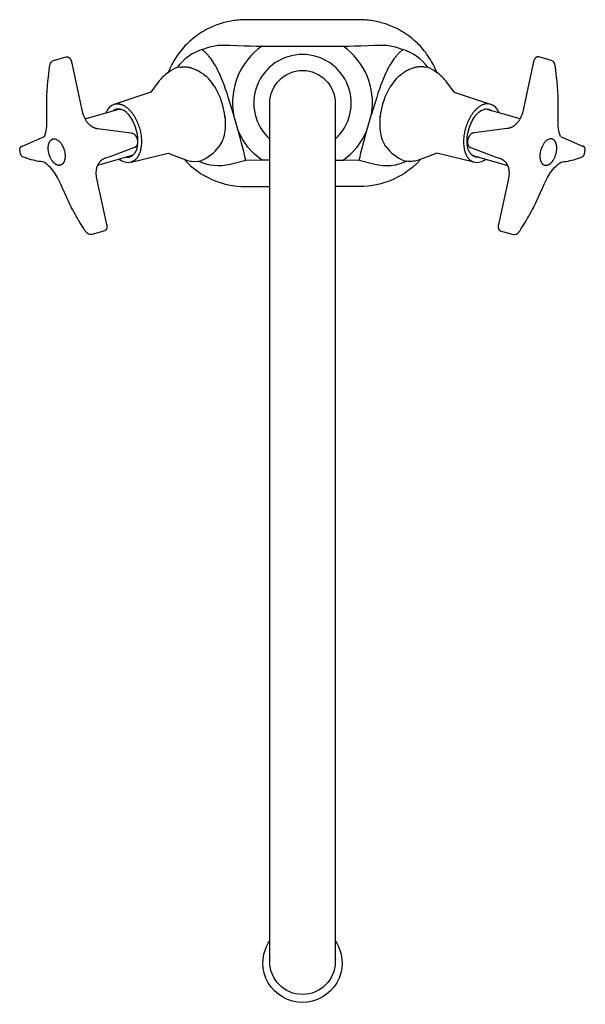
# Model space of a CAD drawing. Header units: millimetres. Extents: x -82 to 82, y -262 to 24.
import ezdxf

# ---------------------------------------------------------------- set-up
doc = ezdxf.new("R2010")
doc.units = ezdxf.units.MM
doc.header["$LTSCALE"] = 0.5
doc.layers.add('PLANNING', color=1, linetype='Continuous')

# ---------------------------------------------------------------- blocks, each defined once
blk = doc.blocks.new('30071600_t')
at = {"layer": 'PLANNING'}
for p, q in [((-38.98, 8.95), (-38.99, 8.94)), ((-35.42, 10.46), (-36.35, 10.39)), ((-30.7, 9.6), (-30.05, 9.26)), ((36.35, 10.39), (35.42, 10.46)), ((38.99, 8.94), (38.98, 8.95)), ((-41.99, 6.13), (-44.13, 3.22)), ((-28.79, 8.45), (-28.01, 7.81)), ((28.01, 7.81), (28.79, 8.45)), ((44.13, 3.22), (41.99, 6.13)), ((-44.13, 3.22), (-44.23, 3.17)), ((44.23, 3.17), (44.13, 3.22)), ((24.25, -12.62), (23.93, -12.16)), ((9.5, -16.58), (11.79, -16.58))]:
    blk.add_line(p, q, dxfattribs=at)
for points in [[(39.06, 8.89), (38.83, 9.45), (38.59, 10), (38.33, 10.55), (38.06, 11.09), (37.78, 11.62), (37.48, 12.15), (37.18, 12.67), (36.85, 13.18), (36.52, 13.68), (36.17, 14.18), (35.81, 14.67), (35.44, 15.14), (35.06, 15.61), (34.66, 16.07), (34.26, 16.52), (33.84, 16.95), (33.39, 17.4), (32.93, 17.83), (32.47, 18.25), (31.99, 18.66), (31.5, 19.05), (31, 19.44), (30.49, 19.81), (29.97, 20.16), (29.44, 20.51), (28.9, 20.83), (28.36, 21.15), (27.81, 21.45), (27.24, 21.74), (26.68, 22.01), (26.1, 22.27), (25.52, 22.51), (25.08, 22.68), (24.63, 22.85), (24.18, 23), (23.73, 23.15), (23.27, 23.28), (22.81, 23.41), (22.35, 23.53), (21.89, 23.64), (21.42, 23.74), (20.96, 23.84), (20.49, 23.92), (20.02, 23.99), (19.55, 24.06), (19.07, 24.11), (18.6, 24.16), (18.12, 24.19), (17.38, 24.23), (16.64, 24.25), (0, 24.25), (-16.53, 24.25), (-17.32, 24.24), (-18.1, 24.2), (-18.57, 24.16), (-19.03, 24.12), (-19.49, 24.06), (-19.95, 24), (-20.41, 23.93), (-20.87, 23.85), (-21.33, 23.76), (-21.78, 23.67), (-22.24, 23.56), (-22.69, 23.45), (-23.13, 23.32), (-23.58, 23.19), (-24.02, 23.05), (-24.47, 22.9), (-24.9, 22.75), (-25.34, 22.58), (-25.92, 22.35), (-26.49, 22.1), (-27.05, 21.83), (-27.61, 21.56), (-28.16, 21.26), (-28.7, 20.96), (-29.24, 20.63), (-29.76, 20.3), (-30.28, 19.95), (-30.79, 19.59), (-31.29, 19.22), (-31.78, 18.83), (-32.25, 18.43), (-32.72, 18.02), (-33.18, 17.6), (-33.63, 17.17), (-34.06, 16.73), (-34.48, 16.27), (-34.89, 15.81), (-35.29, 15.34), (-35.67, 14.85), (-36.04, 14.36), (-36.4, 13.86), (-36.75, 13.34), (-37.08, 12.82), (-37.4, 12.3), (-37.71, 11.76), (-38, 11.21), (-38.28, 10.66), (-38.54, 10.11), (-38.79, 9.54), (-39.03, 8.97), (-39.07, 8.88)], [(-35.42, 10.46), (-35.36, 10.48), (-35.3, 10.49), (-35.24, 10.51), (-35.18, 10.52), (-35.11, 10.53), (-35.05, 10.54), (-34.98, 10.55), (-34.91, 10.56), (-34.77, 10.57), (-34.63, 10.58), (-34.48, 10.58), (-34.34, 10.58), (-34.19, 10.58), (-34.04, 10.57), (-33.88, 10.56), (-33.73, 10.54), (-33.58, 10.53), (-33.43, 10.5), (-33.28, 10.48), (-33.13, 10.45), (-32.96, 10.41), (-32.8, 10.38), (-32.63, 10.33), (-32.47, 10.29), (-32.31, 10.24), (-32.15, 10.19), (-31.85, 10.09), (-31.55, 9.98), (-31.25, 9.86), (-30.97, 9.73), (-30.7, 9.6), (-30.43, 9.47), (-30.18, 9.33), (-29.93, 9.19), (-29.68, 9.05), (-29.45, 8.9), (-29.22, 8.76), (-29, 8.6), (-28.79, 8.45), (-28.65, 8.35)], [(35.42, 10.46), (35.36, 10.48), (35.3, 10.49), (35.24, 10.51), (35.18, 10.52), (35.11, 10.53), (35.05, 10.54), (34.98, 10.55), (34.91, 10.56), (34.77, 10.57), (34.63, 10.58), (34.48, 10.58), (34.34, 10.58), (34.19, 10.58), (34.04, 10.57), (33.88, 10.56), (33.73, 10.54), (33.58, 10.53), (33.43, 10.5), (33.28, 10.48), (33.13, 10.45), (32.96, 10.41), (32.8, 10.38), (32.63, 10.33), (32.47, 10.29), (32.31, 10.24), (32.15, 10.19), (31.85, 10.09), (31.55, 9.98), (31.25, 9.86), (30.97, 9.73), (30.7, 9.6), (30.43, 9.47), (30.18, 9.33), (29.93, 9.19), (29.68, 9.05), (29.45, 8.9), (29.22, 8.76), (29, 8.6), (28.79, 8.45), (28.65, 8.35)], [(-44.13, 3.22), (-54.6, -0.28), (-54.03, -0.18), (-53.98, -0.17), (-53.92, -0.17), (-53.86, -0.17), (-53.8, -0.17), (-53.75, -0.17), (-53.69, -0.17), (-53.63, -0.17), (-53.57, -0.18), (-53.51, -0.18), (-53.45, -0.19), (-53.39, -0.19), (-53.33, -0.2), (-53.27, -0.21), (-53.2, -0.22), (-53.14, -0.23), (-53.08, -0.25), (-52.95, -0.28), (-52.82, -0.31), (-52.7, -0.35), (-52.57, -0.4), (-52.43, -0.45), (-52.3, -0.5), (-52.17, -0.56), (-52.04, -0.63), (-51.9, -0.7), (-51.77, -0.78), (-51.63, -0.86), (-51.5, -0.95), (-51.36, -1.04), (-51.23, -1.14), (-51.09, -1.24), (-50.96, -1.35), (-50.82, -1.46), (-50.69, -1.58), (-50.56, -1.7), (-50.43, -1.83), (-50.29, -1.97), (-50.16, -2.1), (-50.04, -2.25), (-49.91, -2.39), (-49.78, -2.54), (-49.66, -2.7), (-49.54, -2.86), (-49.42, -3.02), (-49.3, -3.18), (-49.18, -3.35), (-48.96, -3.7), (-48.74, -4.06), (-48.54, -4.43), (-48.34, -4.81), (-48.16, -5.19), (-47.99, -5.58), (-47.83, -5.97), (-47.68, -6.36), (-47.55, -6.76), (-47.42, -7.15), (-47.31, -7.53), (-47.22, -7.92), (-47.13, -8.3), (-47.06, -8.65), (-47, -9), (-46.94, -9.36), (-46.9, -9.72), (-46.86, -10.09), (-46.83, -10.46), (-46.82, -10.83), (-46.81, -11.2), (-46.81, -11.56), (-46.83, -11.93), (-46.86, -12.29), (-46.9, -12.65), (-46.92, -12.82), (-46.95, -12.99), (-46.98, -13.17), (-47.01, -13.34), (-47.05, -13.5), (-47.09, -13.67), (-47.13, -13.83), (-47.18, -13.99), (-47.22, -14.15), (-47.27, -14.3), (-47.33, -14.45), (-47.38, -14.6), (-47.44, -14.74), (-47.5, -14.89), (-47.57, -15.02), (-47.63, -15.16), (-47.7, -15.29), (-47.78, -15.41), (-47.85, -15.53), (-47.92, -15.65), (-48, -15.76), (-48.08, -15.87), (-48.17, -15.98), (-48.25, -16.08), (-48.34, -16.18), (-48.42, -16.27), (-48.51, -16.36), (-48.6, -16.44), (-48.65, -16.48), (-48.7, -16.52), (-48.74, -16.56), (-48.79, -16.59), (-48.84, -16.63), (-48.88, -16.66), (-48.93, -16.7), (-48.98, -16.73), (-49.03, -16.76), (-49.08, -16.79), (-49.13, -16.82), (-49.18, -16.85), (-49.23, -16.87), (-49.27, -16.9), (-49.32, -16.92), (-49.37, -16.95), (-49.42, -16.97), (-49.48, -16.99), (-49.53, -17.01), (-49.58, -17.03), (-49.63, -17.05), (-49.68, -17.07), (-49.73, -17.09), (-49.78, -17.1), (-39.04, -14.51)], [(44.13, 3.22), (54.6, -0.28), (54.03, -0.18), (53.98, -0.17), (53.92, -0.17), (53.86, -0.17), (53.8, -0.17), (53.75, -0.17), (53.69, -0.17), (53.63, -0.17), (53.57, -0.18), (53.51, -0.18), (53.45, -0.19), (53.39, -0.19), (53.33, -0.2), (53.27, -0.21), (53.2, -0.22), (53.14, -0.23), (53.08, -0.25), (52.95, -0.28), (52.82, -0.31), (52.7, -0.35), (52.57, -0.4), (52.43, -0.45), (52.3, -0.5), (52.17, -0.56), (52.04, -0.63), (51.9, -0.7), (51.77, -0.78), (51.63, -0.86), (51.5, -0.95), (51.36, -1.04), (51.23, -1.14), (51.09, -1.24), (50.96, -1.35), (50.82, -1.46), (50.69, -1.58), (50.56, -1.7), (50.43, -1.83), (50.29, -1.97), (50.16, -2.1), (50.04, -2.25), (49.91, -2.39), (49.78, -2.54), (49.66, -2.7), (49.54, -2.86), (49.42, -3.02), (49.3, -3.18), (49.18, -3.35), (48.96, -3.7), (48.74, -4.06), (48.54, -4.43), (48.34, -4.81), (48.16, -5.19), (47.99, -5.58), (47.83, -5.97), (47.68, -6.36), (47.55, -6.76), (47.42, -7.15), (47.31, -7.53), (47.22, -7.92), (47.13, -8.3), (47.06, -8.65), (47, -9), (46.94, -9.36), (46.9, -9.72), (46.86, -10.09), (46.83, -10.46), (46.82, -10.83), (46.81, -11.2), (46.81, -11.56), (46.83, -11.93), (46.86, -12.29), (46.9, -12.65), (46.92, -12.82), (46.95, -12.99), (46.98, -13.17), (47.01, -13.34), (47.05, -13.5), (47.09, -13.67), (47.13, -13.83), (47.18, -13.99), (47.22, -14.15), (47.27, -14.3), (47.33, -14.45), (47.38, -14.6), (47.44, -14.74), (47.5, -14.89), (47.57, -15.02), (47.63, -15.16), (47.7, -15.29), (47.78, -15.41), (47.85, -15.53), (47.92, -15.65), (48, -15.76), (48.08, -15.87), (48.17, -15.98), (48.25, -16.08), (48.34, -16.18), (48.42, -16.27), (48.51, -16.36), (48.6, -16.44), (48.65, -16.48), (48.7, -16.52), (48.74, -16.56), (48.79, -16.59), (48.84, -16.63), (48.88, -16.66), (48.93, -16.7), (48.98, -16.73), (49.03, -16.76), (49.08, -16.79), (49.13, -16.82), (49.18, -16.85), (49.23, -16.87), (49.27, -16.9), (49.32, -16.92), (49.37, -16.95), (49.42, -16.97), (49.48, -16.99), (49.53, -17.01), (49.58, -17.03), (49.63, -17.05), (49.68, -17.07), (49.73, -17.09), (49.78, -17.1), (39.04, -14.51)], [(-63.24, -4.56), (-53.73, -1.85), (-53.26, -1.76), (-52.92, -1.76)], [(63.24, -4.56), (53.73, -1.85), (53.26, -1.76), (52.92, -1.76)], [(-81.37, -12.46), (-77.27, -10.64), (-75.03, -9.73)], [(75.03, -9.73), (77.27, -10.64), (81.37, -12.46)], [(-49.16, -14.97), (-49.87, -15.31), (-59.61, -18.09)], [(49.16, -14.97), (49.87, -15.31), (59.61, -18.09)]]:
    blk.add_lwpolyline(points, dxfattribs=at)
for points in [[(-9.5, -16.58), (-11.79, -16.58, -0.138393), (-18.72, -7.97), (-20.1, -3.16), (-20.81, -0.72), (-21.18, 0.5), (-21.56, 1.71), (-21.94, 2.92), (-22.35, 4.11), (-22.77, 5.3), (-23.22, 6.47), (-23.7, 7.63), (-23.95, 8.2), (-24.2, 8.76), (-24.47, 9.31), (-24.75, 9.86), (-25.03, 10.4), (-25.33, 10.92), (-25.63, 11.43), (-25.94, 11.92), (-26.26, 12.4), (-26.59, 12.86), (-26.76, 13.08), (-26.93, 13.3), (-27.11, 13.52), (-27.28, 13.72), (-27.46, 13.93), (-27.65, 14.13), (-27.83, 14.32), (-28.02, 14.5), (-29.14, 15.59, -0.038288), (-26.98, 16.34), (-26.5, 16.47), (-26.01, 16.57), (-25.52, 16.66), (-25.02, 16.74), (-24.52, 16.8), (-24.02, 16.85), (-23.52, 16.88), (-23.01, 16.89), (-22.51, 16.89), (-22, 16.88), (-20.98, 16.83), (-18.96, 16.72), (-16.99, 16.65), (-15.16, 16.61), (-13.43, 16.59), (-11.79, 16.58), (11.79, 16.58), (13.43, 16.59), (15.16, 16.61), (16.99, 16.65), (18.96, 16.72), (20.98, 16.83), (22, 16.88), (22.51, 16.89), (23.01, 16.89), (23.52, 16.88), (24.02, 16.85), (24.52, 16.8), (25.02, 16.74), (25.52, 16.66), (26.01, 16.57), (26.5, 16.47), (26.98, 16.34, -0.03819), (29.14, 15.59), (28.02, 14.5), (27.83, 14.32), (27.65, 14.12), (27.46, 13.93), (27.29, 13.72), (27.11, 13.52), (26.93, 13.3), (26.76, 13.08), (26.59, 12.86), (26.26, 12.4), (25.94, 11.92), (25.63, 11.43), (25.33, 10.92), (25.03, 10.39), (24.75, 9.86), (24.47, 9.31), (24.21, 8.76), (23.95, 8.2), (23.7, 7.63), (23.22, 6.47), (22.77, 5.3), (22.35, 4.11), (21.94, 2.92), (21.56, 1.71), (21.18, 0.5), (20.81, -0.72), (20.1, -3.16, 0.284434), (11.8, 16.58)], [(-72.34, 12.41), (-68.69, 13.44), (-68.67, 13.44), (-68.66, 13.45), (-68.64, 13.45), (-68.63, 13.46), (-68.61, 13.46), (-68.6, 13.46), (-68.58, 13.47), (-68.57, 13.47), (-68.55, 13.47), (-68.53, 13.47), (-68.52, 13.47), (-68.5, 13.47), (-68.49, 13.48), (-68.47, 13.48), (-68.46, 13.48), (-68.44, 13.48), (-68.43, 13.48), (-68.41, 13.48), (-68.4, 13.47), (-68.38, 13.47), (-68.37, 13.47), (-68.36, 13.47), (-68.34, 13.47), (-68.33, 13.46), (-68.31, 13.46), (-68.3, 13.46), (-68.28, 13.45), (-68.27, 13.45), (-68.25, 13.45), (-68.24, 13.44), (-68.23, 13.44), (-68.21, 13.43), (-68.19, 13.42), (-68.16, 13.41), (-68.13, 13.4), (-68.1, 13.39), (-68.08, 13.37), (-68.05, 13.36), (-68.03, 13.35), (-68, 13.33), (-67.98, 13.31), (-67.95, 13.3), (-67.93, 13.28), (-67.9, 13.26), (-67.88, 13.24), (-67.86, 13.22), (-67.83, 13.2), (-67.81, 13.18), (-67.78, 13.15), (-67.75, 13.12), (-67.72, 13.09), (-67.69, 13.06), (-67.66, 13.03), (-67.63, 13), (-67.61, 12.97), (-67.58, 12.93), (-67.55, 12.9), (-67.53, 12.87), (-67.5, 12.83), (-67.48, 12.8), (-67.46, 12.76), (-67.44, 12.73), (-67.41, 12.69), (-67.39, 12.65), (-67.35, 12.58), (-67.32, 12.5), (-67.28, 12.42), (-67.25, 12.34), (-67.22, 12.26), (-67.19, 12.18), (-67.16, 12.1), (-67.14, 12.02), (-67.11, 11.92), (-67.05, 11.63), (-64.14, -2.06), (-64.04, -2.5), (-63.98, -2.72), (-63.91, -2.93), (-63.84, -3.15), (-63.77, -3.37), (-63.69, -3.58), (-63.61, -3.79), (-63.52, -4), (-63.42, -4.21), (-63.32, -4.41), (-63.21, -4.61), (-63.1, -4.81), (-62.98, -5), (-62.86, -5.19), (-62.79, -5.29), (-62.72, -5.38), (-62.65, -5.47), (-62.58, -5.56), (-62.51, -5.64), (-62.44, -5.73), (-62.31, -5.87), (-62.17, -6.01), (-62.03, -6.15), (-61.96, -6.21), (-61.89, -6.28), (-61.82, -6.34), (-61.74, -6.4), (-61.67, -6.46), (-61.59, -6.52), (-61.51, -6.58), (-61.43, -6.63), (-61.35, -6.69), (-61.27, -6.74), (-61.19, -6.79), (-61.11, -6.84), (-61.03, -6.89), (-60.94, -6.93), (-60.86, -6.98), (-60.77, -7.02), (-60.68, -7.06), (-60.6, -7.1), (-60.51, -7.14), (-60.42, -7.17), (-60.33, -7.2), (-60.24, -7.23), (-60.15, -7.26), (-60.05, -7.29), (-59.96, -7.31), (-59.87, -7.33), (-59.79, -7.35), (-59.7, -7.37), (-59.53, -7.39), (-52.11, -8.34), (-49.76, -8.66), (-49.63, -8.68), (-49.59, -8.68), (-49.56, -8.69), (-49.53, -8.69), (-49.5, -8.7), (-49.46, -8.71), (-49.43, -8.72), (-49.39, -8.73), (-49.36, -8.75), (-49.32, -8.76), (-49.29, -8.78), (-49.26, -8.8), (-49.22, -8.81), (-49.19, -8.83), (-49.16, -8.85), (-49.12, -8.87), (-49.09, -8.89), (-49.06, -8.92), (-49.03, -8.94), (-49, -8.96), (-48.97, -8.99), (-48.94, -9.01), (-48.91, -9.04), (-48.88, -9.06), (-48.85, -9.09), (-48.8, -9.14), (-48.75, -9.2), (-48.69, -9.26), (-48.64, -9.32), (-48.6, -9.38), (-48.55, -9.44), (-48.5, -9.51), (-48.45, -9.58), (-48.41, -9.65), (-48.37, -9.71), (-48.33, -9.79), (-48.29, -9.86), (-48.25, -9.93), (-48.22, -10), (-48.19, -10.08), (-48.16, -10.15), (-48.13, -10.23), (-48.1, -10.31), (-48.08, -10.39), (-48.06, -10.47), (-48.04, -10.55), (-48.02, -10.64), (-48, -10.72), (-47.98, -10.8), (-47.97, -10.88), (-47.96, -10.95), (-47.95, -11.03), (-47.94, -11.11), (-47.94, -11.18), (-47.94, -11.26), (-47.94, -11.33), (-47.94, -11.4), (-47.94, -11.48), (-47.95, -11.55), (-47.96, -11.63), (-47.97, -11.7), (-47.99, -11.78), (-48.01, -11.85), (-48.03, -11.92), (-48.05, -12), (-48.08, -12.07), (-48.09, -12.1), (-48.1, -12.14), (-48.12, -12.18), (-48.13, -12.21), (-48.15, -12.25), (-48.17, -12.28), (-48.18, -12.32), (-48.2, -12.35), (-48.22, -12.38), (-48.24, -12.42), (-48.26, -12.45), (-48.28, -12.48), (-48.3, -12.51), (-48.33, -12.54), (-48.35, -12.57), (-48.38, -12.6), (-48.4, -12.63), (-48.43, -12.65), (-48.45, -12.68), (-48.47, -12.69), (-48.48, -12.7), (-48.49, -12.71), (-48.51, -12.73), (-48.52, -12.74), (-48.54, -12.75), (-48.55, -12.76), (-48.57, -12.77), (-48.58, -12.78), (-48.6, -12.79), (-48.61, -12.8), (-48.63, -12.81), (-48.64, -12.82), (-48.66, -12.83), (-48.68, -12.84), (-48.7, -12.85), (-48.74, -12.87), (-48.83, -12.9), (-50.65, -13.59), (-55.99, -15.55), (-57.28, -16.01), (-57.61, -16.13), (-57.69, -16.16), (-57.77, -16.2), (-57.85, -16.23), (-57.92, -16.27), (-58, -16.31), (-58.08, -16.36), (-58.16, -16.4), (-58.24, -16.45), (-58.31, -16.5), (-58.38, -16.55), (-58.45, -16.61), (-58.53, -16.66), (-58.59, -16.72), (-58.66, -16.78), (-58.73, -16.84), (-58.79, -16.9), (-58.85, -16.97), (-58.92, -17.03), (-58.98, -17.1), (-59.03, -17.17), (-59.09, -17.24), (-59.15, -17.31), (-59.2, -17.38), (-59.25, -17.46), (-59.3, -17.53), (-59.35, -17.61), (-59.4, -17.69), (-59.44, -17.76), (-59.49, -17.84), (-59.53, -17.92), (-59.57, -18), (-59.61, -18.09), (-59.64, -18.17), (-59.68, -18.25), (-59.71, -18.34), (-59.75, -18.42), (-59.78, -18.51), (-59.81, -18.6), (-59.84, -18.7), (-59.86, -18.79), (-59.89, -18.88), (-59.91, -18.97), (-59.93, -19.07), (-59.95, -19.16), (-59.96, -19.26), (-59.98, -19.35), (-59.99, -19.45), (-60.01, -19.54), (-60.02, -19.74), (-60.04, -19.93), (-60.04, -20.12), (-60.04, -20.32), (-60.04, -20.51), (-60.03, -20.71), (-60.01, -20.9), (-59.99, -21.09), (-59.97, -21.29), (-59.94, -21.48), (-59.9, -21.71), (-59.76, -22.39), (-56.94, -35.28), (-56.93, -35.34), (-56.92, -35.4), (-56.91, -35.47), (-56.9, -35.54), (-56.89, -35.63), (-56.88, -35.72), (-56.88, -35.82), (-56.88, -35.87), (-56.88, -35.92), (-56.88, -35.96), (-56.88, -36), (-56.88, -36.04), (-56.88, -36.07), (-56.89, -36.11), (-56.89, -36.15), (-56.9, -36.19), (-56.9, -36.23), (-56.91, -36.27), (-56.92, -36.31), (-56.93, -36.34), (-56.94, -36.38), (-56.95, -36.42), (-56.96, -36.46), (-56.97, -36.49), (-56.98, -36.53), (-57, -36.56), (-57.01, -36.6), (-57.02, -36.63), (-57.04, -36.66), (-57.06, -36.69), (-57.07, -36.73), (-57.09, -36.76), (-57.11, -36.78), (-57.13, -36.81), (-57.13, -36.83), (-57.14, -36.84), (-57.15, -36.85), (-57.16, -36.86), (-57.17, -36.88), (-57.18, -36.89), (-57.19, -36.9), (-57.2, -36.91), (-57.22, -36.92), (-57.23, -36.93), (-57.24, -36.94), (-57.25, -36.95), (-57.26, -36.96), (-57.27, -36.97), (-57.28, -36.98), (-57.29, -36.99), (-57.31, -37), (-57.32, -37), (-57.33, -37.01), (-57.34, -37.02), (-57.36, -37.03), (-57.37, -37.03), (-57.39, -37.04), (-57.4, -37.05), (-57.42, -37.05), (-57.43, -37.06), (-57.46, -37.07), (-57.5, -37.08), (-61.24, -38.16), (-61.65, -38.2), (-62.08, -38.1), (-62.24, -38.03), (-62.64, -37.74), (-62.85, -37.53), (-62.94, -37.42), (-63.03, -37.3), (-63.23, -37, -0.019138), (-66.12, -32.23, -0.01849), (-68.65, -27.24), (-69.78, -24.66), (-70.31, -23.39), (-70.9, -22.18, 0.084273), (-73.7, -18.28, 0.069811), (-75.01, -17.29), (-75.52, -17.09), (-76.08, -17, -0.048198), (-80.5, -15.93), (-81.35, -15.57), (-81.52, -15.47), (-81.55, -15.44, -0.166115), (-81.87, -14.91, -0.040126), (-82.16, -13.64, -0.17363), (-82.08, -12.96, -0.17098), (-81.6, -12.5), (-81.37, -12.47)], [(-75.03, -9.73, 0.058955), (-74.66, -8.49, 0.041995), (-74.32, -6.14), (-74.29, -4.85), (-74.33, -3.5, -0.034809), (-73.87, 7.68), (-73.52, 10.45), (-73.44, 10.98), (-73.4, 11.13), (-73.37, 11.28), (-73.23, 11.61), (-73.08, 11.87, -0.157802), (-72.4, 12.39), (-72.36, 12.4, -0.010221), (-72.34, 12.41)], [(72.34, 12.41), (68.69, 13.44), (68.67, 13.44), (68.66, 13.45), (68.64, 13.45), (68.63, 13.46), (68.61, 13.46), (68.6, 13.46), (68.58, 13.47), (68.57, 13.47), (68.55, 13.47), (68.53, 13.47), (68.52, 13.47), (68.5, 13.47), (68.49, 13.48), (68.47, 13.48), (68.46, 13.48), (68.44, 13.48), (68.43, 13.48), (68.41, 13.48), (68.4, 13.47), (68.38, 13.47), (68.37, 13.47), (68.36, 13.47), (68.34, 13.47), (68.33, 13.46), (68.31, 13.46), (68.3, 13.46), (68.28, 13.45), (68.27, 13.45), (68.25, 13.45), (68.24, 13.44), (68.23, 13.44), (68.21, 13.43), (68.19, 13.42), (68.16, 13.41), (68.13, 13.4), (68.1, 13.39), (68.08, 13.37), (68.05, 13.36), (68.03, 13.35), (68, 13.33), (67.98, 13.31), (67.95, 13.3), (67.93, 13.28), (67.9, 13.26), (67.88, 13.24), (67.86, 13.22), (67.83, 13.2), (67.81, 13.18), (67.78, 13.15), (67.75, 13.12), (67.72, 13.09), (67.69, 13.06), (67.66, 13.03), (67.63, 13), (67.61, 12.97), (67.58, 12.93), (67.55, 12.9), (67.53, 12.87), (67.5, 12.83), (67.48, 12.8), (67.46, 12.76), (67.44, 12.73), (67.41, 12.69), (67.39, 12.65), (67.35, 12.58), (67.32, 12.5), (67.28, 12.42), (67.25, 12.34), (67.22, 12.26), (67.19, 12.18), (67.16, 12.1), (67.14, 12.02), (67.11, 11.92), (67.05, 11.63), (64.14, -2.06), (64.04, -2.5), (63.98, -2.72), (63.91, -2.93), (63.84, -3.15), (63.77, -3.37), (63.69, -3.58), (63.61, -3.79), (63.52, -4), (63.42, -4.21), (63.32, -4.41), (63.21, -4.61), (63.1, -4.81), (62.98, -5), (62.86, -5.19), (62.79, -5.29), (62.72, -5.38), (62.65, -5.47), (62.58, -5.56), (62.51, -5.64), (62.44, -5.73), (62.31, -5.87), (62.17, -6.01), (62.03, -6.15), (61.96, -6.21), (61.89, -6.28), (61.82, -6.34), (61.74, -6.4), (61.67, -6.46), (61.59, -6.52), (61.51, -6.58), (61.43, -6.63), (61.35, -6.69), (61.27, -6.74), (61.19, -6.79), (61.11, -6.84), (61.03, -6.89), (60.94, -6.93), (60.86, -6.98), (60.77, -7.02), (60.68, -7.06), (60.6, -7.1), (60.51, -7.14), (60.42, -7.17), (60.33, -7.2), (60.24, -7.23), (60.15, -7.26), (60.05, -7.29), (59.96, -7.31), (59.87, -7.33), (59.79, -7.35), (59.7, -7.37), (59.53, -7.39), (52.11, -8.34), (49.76, -8.66), (49.63, -8.68), (49.59, -8.68), (49.56, -8.69), (49.53, -8.69), (49.5, -8.7), (49.46, -8.71), (49.43, -8.72), (49.39, -8.73), (49.36, -8.75), (49.32, -8.76), (49.29, -8.78), (49.26, -8.8), (49.22, -8.81), (49.19, -8.83), (49.16, -8.85), (49.12, -8.87), (49.09, -8.89), (49.06, -8.92), (49.03, -8.94), (49, -8.96), (48.97, -8.99), (48.94, -9.01), (48.91, -9.04), (48.88, -9.06), (48.85, -9.09), (48.8, -9.14), (48.75, -9.2), (48.69, -9.26), (48.64, -9.32), (48.6, -9.38), (48.55, -9.44), (48.5, -9.51), (48.45, -9.58), (48.41, -9.65), (48.37, -9.71), (48.33, -9.79), (48.29, -9.86), (48.25, -9.93), (48.22, -10), (48.19, -10.08), (48.16, -10.15), (48.13, -10.23), (48.1, -10.31), (48.08, -10.39), (48.06, -10.47), (48.04, -10.55), (48.02, -10.64), (48, -10.72), (47.98, -10.8), (47.97, -10.88), (47.96, -10.95), (47.95, -11.03), (47.94, -11.11), (47.94, -11.18), (47.94, -11.26), (47.94, -11.33), (47.94, -11.4), (47.94, -11.48), (47.95, -11.55), (47.96, -11.63), (47.97, -11.7), (47.99, -11.78), (48.01, -11.85), (48.03, -11.92), (48.05, -12), (48.08, -12.07), (48.09, -12.1), (48.1, -12.14), (48.12, -12.18), (48.13, -12.21), (48.15, -12.25), (48.17, -12.28), (48.18, -12.32), (48.2, -12.35), (48.22, -12.38), (48.24, -12.42), (48.26, -12.45), (48.28, -12.48), (48.3, -12.51), (48.33, -12.54), (48.35, -12.57), (48.38, -12.6), (48.4, -12.63), (48.43, -12.65), (48.45, -12.68), (48.47, -12.69), (48.48, -12.7), (48.49, -12.71), (48.51, -12.73), (48.52, -12.74), (48.54, -12.75), (48.55, -12.76), (48.57, -12.77), (48.58, -12.78), (48.6, -12.79), (48.61, -12.8), (48.63, -12.81), (48.64, -12.82), (48.66, -12.83), (48.68, -12.84), (48.7, -12.85), (48.74, -12.87), (48.83, -12.9), (50.65, -13.59), (55.99, -15.55), (57.28, -16.01), (57.61, -16.13), (57.69, -16.16), (57.77, -16.2), (57.85, -16.23), (57.92, -16.27), (58, -16.31), (58.08, -16.36), (58.16, -16.4), (58.24, -16.45), (58.31, -16.5), (58.38, -16.55), (58.45, -16.61), (58.53, -16.66), (58.59, -16.72), (58.66, -16.78), (58.73, -16.84), (58.79, -16.9), (58.85, -16.97), (58.92, -17.03), (58.98, -17.1), (59.03, -17.17), (59.09, -17.24), (59.15, -17.31), (59.2, -17.38), (59.25, -17.46), (59.3, -17.53), (59.35, -17.61), (59.4, -17.69), (59.44, -17.76), (59.49, -17.84), (59.53, -17.92), (59.57, -18), (59.61, -18.09), (59.64, -18.17), (59.68, -18.25), (59.71, -18.34), (59.75, -18.42), (59.78, -18.51), (59.81, -18.6), (59.84, -18.7), (59.86, -18.79), (59.89, -18.88), (59.91, -18.97), (59.93, -19.07), (59.95, -19.16), (59.96, -19.26), (59.98, -19.35), (59.99, -19.45), (60.01, -19.54), (60.02, -19.74), (60.04, -19.93), (60.04, -20.12), (60.04, -20.32), (60.04, -20.51), (60.03, -20.71), (60.01, -20.9), (59.99, -21.09), (59.97, -21.29), (59.94, -21.48), (59.9, -21.71), (59.76, -22.39), (56.94, -35.28), (56.93, -35.34), (56.92, -35.4), (56.91, -35.47), (56.9, -35.54), (56.89, -35.63), (56.88, -35.72), (56.88, -35.82), (56.88, -35.87), (56.88, -35.92), (56.88, -35.96), (56.88, -36), (56.88, -36.04), (56.88, -36.07), (56.89, -36.11), (56.89, -36.15), (56.9, -36.19), (56.9, -36.23), (56.91, -36.27), (56.92, -36.31), (56.93, -36.34), (56.94, -36.38), (56.95, -36.42), (56.96, -36.46), (56.97, -36.49), (56.98, -36.53), (57, -36.56), (57.01, -36.6), (57.02, -36.63), (57.04, -36.66), (57.06, -36.69), (57.07, -36.73), (57.09, -36.76), (57.11, -36.78), (57.13, -36.81), (57.13, -36.83), (57.14, -36.84), (57.15, -36.85), (57.16, -36.86), (57.17, -36.88), (57.18, -36.89), (57.19, -36.9), (57.2, -36.91), (57.22, -36.92), (57.23, -36.93), (57.24, -36.94), (57.25, -36.95), (57.26, -36.96), (57.27, -36.97), (57.28, -36.98), (57.29, -36.99), (57.31, -37), (57.32, -37), (57.33, -37.01), (57.34, -37.02), (57.36, -37.03), (57.37, -37.03), (57.39, -37.04), (57.4, -37.05), (57.42, -37.05), (57.43, -37.06), (57.46, -37.07), (57.5, -37.08), (61.24, -38.16), (61.65, -38.2), (62.08, -38.1), (62.24, -38.03), (62.64, -37.74), (62.85, -37.53), (62.94, -37.42), (63.03, -37.3), (63.23, -37, 0.019138), (66.12, -32.23, 0.01849), (68.65, -27.24), (69.78, -24.66), (70.31, -23.39), (70.9, -22.18, -0.084273), (73.7, -18.28, -0.069811), (75.01, -17.29), (75.52, -17.09), (76.08, -17, 0.048198), (80.5, -15.93), (81.35, -15.57), (81.52, -15.47), (81.55, -15.44, 0.166115), (81.87, -14.91, 0.040126), (82.16, -13.64, 0.17363), (82.08, -12.96, 0.17098), (81.6, -12.5), (81.37, -12.47)], [(75.03, -9.73, -0.058955), (74.66, -8.49, -0.041995), (74.32, -6.14), (74.29, -4.85), (74.33, -3.5, 0.034809), (73.87, 7.68), (73.52, 10.45), (73.44, 10.98), (73.4, 11.13), (73.37, 11.28), (73.23, 11.61), (73.08, 11.87, 0.157802), (72.4, 12.39), (72.36, 12.4)], [(-9.5, 0, -0.999998), (9.5, 0), (9.5, -249.48, -1), (-9.5, -249.48), (-9.5, 0)], [(-51.19, -15.68), (-50.68, -15.7), (-50.64, -15.69), (-50.59, -15.69), (-50.55, -15.68), (-50.5, -15.67), (-50.46, -15.67), (-50.41, -15.66), (-50.37, -15.65), (-50.32, -15.64), (-50.28, -15.63), (-50.23, -15.61), (-50.19, -15.6), (-50.14, -15.58), (-50.1, -15.57), (-50.05, -15.55), (-50.01, -15.53), (-49.96, -15.51), (-49.92, -15.49), (-49.87, -15.47), (-49.83, -15.45), (-49.78, -15.43), (-49.74, -15.4), (-49.69, -15.38), (-49.65, -15.35), (-49.6, -15.32), (-49.56, -15.29), (-49.52, -15.26), (-49.47, -15.23), (-49.43, -15.2), (-49.39, -15.16), (-49.35, -15.13), (-49.3, -15.09), (-49.26, -15.06), (-49.22, -15.02), (-49.18, -14.98), (-49.14, -14.94), (-49.1, -14.9), (-49.01, -14.81), (-48.93, -14.72), (-48.86, -14.63), (-48.78, -14.53), (-48.7, -14.42), (-48.63, -14.31), (-48.56, -14.2), (-48.49, -14.08), (-48.42, -13.96), (-48.36, -13.84), (-48.29, -13.71), (-48.23, -13.58), (-48.17, -13.44), (-48.11, -13.3), (-47.94, -12.43, 0.058743), (-47.88, -10.1, 0.17633), (-51.22, -2.58, 0.167402), (-53.7, -1.68, 0.153248), (-55.05, -2.23)], [(51.19, -15.68), (50.68, -15.7), (50.64, -15.69), (50.59, -15.69), (50.55, -15.68), (50.5, -15.67), (50.46, -15.67), (50.41, -15.66), (50.37, -15.65), (50.32, -15.64), (50.28, -15.63), (50.23, -15.61), (50.19, -15.6), (50.14, -15.58), (50.1, -15.57), (50.05, -15.55), (50.01, -15.53), (49.96, -15.51), (49.92, -15.49), (49.87, -15.47), (49.83, -15.45), (49.78, -15.43), (49.74, -15.4), (49.69, -15.38), (49.65, -15.35), (49.6, -15.32), (49.56, -15.29), (49.52, -15.26), (49.47, -15.23), (49.43, -15.2), (49.39, -15.16), (49.35, -15.13), (49.3, -15.09), (49.26, -15.06), (49.22, -15.02), (49.18, -14.98), (49.14, -14.94), (49.1, -14.9), (49.01, -14.81), (48.93, -14.72), (48.86, -14.63), (48.78, -14.53), (48.7, -14.42), (48.63, -14.31), (48.56, -14.2), (48.49, -14.08), (48.42, -13.96), (48.36, -13.84), (48.29, -13.71), (48.23, -13.58), (48.17, -13.44), (48.11, -13.3), (47.94, -12.43, -0.058743), (47.88, -10.1, -0.17633), (51.22, -2.58, -0.167402), (53.7, -1.68, -0.153248), (55.05, -2.23)], [(-22.53, -4.13), (-22.57, -3.8, -0.072281), (-22.67, -8.67), (-22.78, -9.25), (-22.81, -9.36), (-23.2, -10.69)], [(30.29, -16.84), (30.28, -16.85, -0.181063), (20.99, -17.81), (16.49, -16.64, -0.013601), (18.72, -7.97), (20.1, -3.16)], [(22.53, -4.13), (22.57, -3.8, 0.072281), (22.67, -8.67), (22.78, -9.25), (22.81, -9.36), (23.2, -10.69)], [(16.49, -16.64), (11.79, -16.58, 0.138393), (18.72, -7.97)], [(-70.65, -18.06), (-70.71, -18.07), (-70.73, -18.07), (-70.76, -18.07), (-70.79, -18.07), (-70.81, -18.07), (-70.84, -18.07), (-70.86, -18.07), (-70.89, -18.06), (-70.92, -18.06), (-70.94, -18.06), (-70.97, -18.05), (-71, -18.05), (-71.03, -18.05), (-71.08, -18.03), (-71.14, -18.02), (-71.19, -18.01), (-71.25, -17.99), (-71.31, -17.97), (-71.36, -17.95), (-71.42, -17.92), (-71.48, -17.9), (-71.54, -17.87), (-71.6, -17.84), (-71.66, -17.8), (-71.72, -17.77), (-71.78, -17.73), (-71.84, -17.69), (-71.9, -17.65), (-71.96, -17.6), (-72.02, -17.56), (-72.08, -17.51), (-72.14, -17.45), (-72.2, -17.4), (-72.26, -17.35), (-72.31, -17.29), (-72.37, -17.23), (-72.43, -17.16), (-72.49, -17.1), (-72.54, -17.03), (-72.6, -16.97), (-72.65, -16.9), (-72.71, -16.83), (-72.76, -16.75), (-72.81, -16.68), (-72.86, -16.6), (-72.96, -16.45), (-73.06, -16.29), (-73.15, -16.12), (-73.23, -15.95), (-73.32, -15.78), (-73.39, -15.61), (-73.46, -15.44), (-73.53, -15.26), (-73.59, -15.09), (-73.64, -14.91), (-73.69, -14.74), (-73.73, -14.57), (-73.77, -14.4), (-73.81, -14.23), (-73.84, -14.05), (-73.86, -13.88), (-73.89, -13.7), (-73.9, -13.52), (-73.91, -13.33), (-73.92, -13.15), (-73.92, -12.97), (-73.91, -12.79), (-73.9, -12.7), (-73.9, -12.61), (-73.89, -12.53), (-73.88, -12.44), (-73.87, -12.35), (-73.85, -12.27), (-73.84, -12.18), (-73.82, -12.1), (-73.8, -12.02), (-73.78, -11.94), (-73.76, -11.86), (-73.74, -11.78), (-73.71, -11.7), (-73.69, -11.63), (-73.66, -11.56), (-73.63, -11.49), (-73.6, -11.42), (-73.57, -11.35), (-73.54, -11.28), (-73.5, -11.22), (-73.47, -11.16), (-73.43, -11.1), (-73.39, -11.04), (-73.35, -10.99), (-73.31, -10.94), (-73.27, -10.89), (-73.25, -10.86), (-73.23, -10.84), (-73.21, -10.82), (-73.18, -10.8), (-73.16, -10.77), (-73.14, -10.75), (-73.12, -10.73), (-73.1, -10.71), (-73.07, -10.69), (-73.05, -10.67), (-73.03, -10.66), (-73, -10.64), (-72.98, -10.62), (-72.96, -10.61), (-72.93, -10.59), (-72.91, -10.57), (-72.89, -10.56), (-72.86, -10.55), (-72.84, -10.53), (-72.81, -10.52), (-72.79, -10.51), (-72.76, -10.5), (-72.74, -10.48), (-72.71, -10.47), (-72.69, -10.46), (-72.66, -10.45), (-72.64, -10.45), (-72.61, -10.44), (-72.59, -10.43), (-72.56, -10.42), (-72.54, -10.42), (-72.51, -10.41), (-72.49, -10.4), (-72.46, -10.4), (-72.44, -10.39), (-72.41, -10.39), (-72.39, -10.39), (-72.36, -10.38), (-72.34, -10.38), (-72.31, -10.38), (-71.88, -10.41, -0.172566), (-70.51, -11.24, -0.124613), (-69.13, -14.22), (-69.1, -14.39), (-69.07, -14.56), (-69.05, -14.73), (-69.04, -14.91), (-69.03, -15.09), (-69.02, -15.26), (-69.02, -15.44), (-69.02, -15.61), (-69.03, -15.79), (-69.04, -15.87), (-69.05, -15.96), (-69.06, -16.04), (-69.07, -16.13), (-69.09, -16.21), (-69.1, -16.29), (-69.12, -16.37), (-69.14, -16.45), (-69.16, -16.53), (-69.18, -16.61), (-69.2, -16.68), (-69.22, -16.75), (-69.25, -16.83), (-69.28, -16.9), (-69.31, -16.97), (-69.33, -17.03), (-69.37, -17.1), (-69.4, -17.16), (-69.43, -17.22), (-69.47, -17.28), (-69.5, -17.34), (-69.54, -17.4), (-69.58, -17.45), (-69.62, -17.5), (-69.66, -17.55), (-69.68, -17.57), (-69.7, -17.6), (-69.72, -17.62), (-69.74, -17.64), (-69.76, -17.66), (-69.78, -17.68), (-69.81, -17.7), (-69.83, -17.72), (-69.85, -17.74), (-69.87, -17.76), (-69.89, -17.78), (-69.92, -17.79), (-69.94, -17.81), (-69.96, -17.83), (-69.99, -17.84), (-70.01, -17.86), (-70.03, -17.87), (-70.06, -17.89), (-70.08, -17.9), (-70.1, -17.91), (-70.13, -17.93), (-70.15, -17.94), (-70.18, -17.95), (-70.2, -17.96), (-70.23, -17.97), (-70.25, -17.98), (-70.27, -17.99), (-70.3, -18), (-70.32, -18.01), (-70.35, -18.01), (-70.37, -18.02), (-70.4, -18.03), (-70.42, -18.03), (-70.45, -18.04), (-70.47, -18.04), (-70.5, -18.05), (-70.52, -18.05), (-70.55, -18.06), (-70.57, -18.06), (-70.6, -18.06), (-70.62, -18.06), (-70.65, -18.06)], [(73.77, -14.4), (73.81, -14.23), (73.84, -14.05), (73.86, -13.88), (73.89, -13.7), (73.9, -13.52), (73.91, -13.33), (73.92, -13.15), (73.92, -12.97), (73.91, -12.79), (73.9, -12.7), (73.9, -12.61), (73.89, -12.53), (73.88, -12.44), (73.87, -12.35), (73.85, -12.27), (73.84, -12.18), (73.82, -12.1), (73.8, -12.02), (73.78, -11.94), (73.76, -11.86), (73.74, -11.78), (73.71, -11.7), (73.69, -11.63), (73.66, -11.56), (73.63, -11.49), (73.6, -11.42), (73.57, -11.35), (73.54, -11.28), (73.5, -11.22), (73.47, -11.16), (73.43, -11.1), (73.39, -11.04), (73.35, -10.99), (73.31, -10.94), (73.27, -10.89), (73.25, -10.86), (73.23, -10.84), (73.21, -10.82), (73.18, -10.8), (73.16, -10.77), (73.14, -10.75), (73.12, -10.73), (73.1, -10.71), (73.07, -10.69), (73.05, -10.67), (73.03, -10.66), (73, -10.64), (72.98, -10.62), (72.96, -10.61), (72.93, -10.59), (72.91, -10.57), (72.89, -10.56), (72.86, -10.55), (72.84, -10.53), (72.81, -10.52), (72.79, -10.51), (72.76, -10.5), (72.74, -10.48), (72.71, -10.47), (72.69, -10.46), (72.66, -10.45), (72.64, -10.45), (72.61, -10.44), (72.59, -10.43), (72.56, -10.42), (72.54, -10.42), (72.51, -10.41), (72.49, -10.4), (72.46, -10.4), (72.44, -10.39), (72.41, -10.39), (72.39, -10.39), (72.36, -10.38), (72.34, -10.38), (72.31, -10.38), (71.88, -10.41, 0.172566), (70.51, -11.24, 0.124613), (69.13, -14.22), (69.1, -14.39), (69.07, -14.56), (69.05, -14.73), (69.04, -14.91), (69.03, -15.08), (69.02, -15.26), (69.02, -15.44), (69.02, -15.61), (69.03, -15.78), (69.04, -15.87), (69.05, -15.96), (69.06, -16.04), (69.07, -16.12), (69.09, -16.21), (69.1, -16.29), (69.12, -16.37), (69.14, -16.45), (69.16, -16.52), (69.18, -16.6), (69.2, -16.68), (69.22, -16.75), (69.25, -16.82), (69.28, -16.89), (69.31, -16.96), (69.34, -17.03), (69.37, -17.09), (69.4, -17.16), (69.43, -17.22), (69.47, -17.28), (69.5, -17.34), (69.54, -17.39), (69.58, -17.45), (69.62, -17.5), (69.66, -17.55), (69.7, -17.59), (69.72, -17.61), (69.74, -17.64), (69.76, -17.66), (69.78, -17.68), (69.81, -17.7), (69.83, -17.72), (69.85, -17.74), (69.87, -17.76), (69.89, -17.77), (69.92, -17.79), (69.94, -17.81), (69.96, -17.83), (69.99, -17.84), (70.01, -17.86), (70.03, -17.87), (70.06, -17.89), (70.08, -17.9), (70.1, -17.91), (70.13, -17.92), (70.15, -17.94), (70.18, -17.95), (70.2, -17.96), (70.23, -17.97), (70.25, -17.98), (70.27, -17.99), (70.3, -18), (70.32, -18), (70.35, -18.01), (70.37, -18.02), (70.4, -18.03), (70.42, -18.03), (70.45, -18.04), (70.47, -18.04), (70.5, -18.05), (70.52, -18.05), (70.55, -18.05), (70.57, -18.06), (70.6, -18.06), (70.62, -18.06), (70.65, -18.06), (70.71, -18.07), (70.73, -18.07), (70.76, -18.07), (70.79, -18.07), (70.81, -18.07), (70.84, -18.07), (70.86, -18.07), (70.89, -18.06), (70.92, -18.06), (70.94, -18.06), (70.97, -18.05), (71, -18.05), (71.03, -18.05), (71.08, -18.03), (71.14, -18.02), (71.19, -18.01), (71.25, -17.99), (71.31, -17.97), (71.36, -17.95), (71.42, -17.92), (71.48, -17.9), (71.54, -17.87), (71.6, -17.84), (71.66, -17.8), (71.72, -17.77), (71.78, -17.73), (71.84, -17.69), (71.9, -17.65), (71.96, -17.6), (72.02, -17.56), (72.08, -17.51), (72.14, -17.45), (72.2, -17.4), (72.26, -17.35), (72.31, -17.29), (72.37, -17.23), (72.43, -17.16), (72.49, -17.1), (72.54, -17.03), (72.6, -16.97), (72.65, -16.9), (72.71, -16.83), (72.76, -16.75), (72.81, -16.68), (72.86, -16.6), (72.96, -16.45), (73.06, -16.29), (73.15, -16.12), (73.23, -15.95), (73.32, -15.78), (73.39, -15.61), (73.46, -15.44), (73.53, -15.26), (73.59, -15.09), (73.64, -14.91), (73.69, -14.74), (73.73, -14.57), (73.77, -14.4)], [(-39.03, -14.53), (-35.24, -16.03), (-34.43, -16.32, 0.211485), (-16.53, -24.25), (-9.5, -24.25)], [(-34.43, -16.32), (-33.47, -16.63, 0.052786), (-31.84, -16.92), (-30.21, -16.87)], [(-11.79, -16.58), (-16.49, -16.64), (-20.99, -17.81, -0.178289), (-30.23, -16.87)], [(34.43, -16.32, -0.211487), (16.53, -24.25), (9.5, -24.25)], [(39.03, -14.53), (35.24, -16.03), (34.43, -16.32), (33.47, -16.63, -0.052495), (31.84, -16.92, -0.058419), (30.29, -16.86)], [(9.5, -243.35, -0.150974), (11.5, -249.82, -1.000036), (-11.5, -249.82, -0.150967), (-9.5, -243.35)]]:
    blk.add_lwpolyline(points, format="xyb", dxfattribs=at)
for centre, radius, start, end in [((-25.06, 2.25), 13.95, 106.9967, 144.1869), ((0, 0), 20.35, 125.4302, 188.9405), ((24.94, 2.03), 14.2, 35.934, 72.7903), ((0, 0), 14.15, 312.1735, 227.8265), ((-29.85, -3.84), 15.71, 125.5496, 140.6037), ((-33.45, 2.01), 8.87, 109.033, 128.4968), ((33.45, 2.01), 8.87, 51.5032, 70.967), ((29.85, -3.84), 15.71, 39.3963, 54.4504), ((-29.95, 5.18), 3.27, 37.4833, 53.4815), ((-41.15, -5.2), 18.53, 15.4429, 41.9024), ((41.15, -5.2), 18.53, 138.0976, 164.5571), ((30.67, 4.45), 4.28, 128.4228, 140.6125), ((-53.22, -4.22), 4.17, 109.3092, 160.6297), ((-46.99, -6.94), 24.62, 7.3261, 15.7264), ((45.96, -6.73), 23.58, 164.0874, 172.8602), ((53.22, -4.22), 4.17, 19.3703, 70.6908), ((-139.34, -43.66), 125.79, 12.4014, 16.4817), ((-28.85, -8.86), 5.94, 320.7084, 342.0492), ((28.15, -9.15), 5.19, 197.2983, 215.4876), ((-34.23, -5.24), 12.41, 292.0649, 323.4965), ((34.23, -5.24), 12.41, 216.5035, 247.9351), ((-50.71, -13.09), 4.11, 230.9779, 283.0817), ((-30.27, -14.87), 2, 271.5716, 290.5404), ((30.52, -13.23), 3.64, 254.7439, 266.2385), ((50.71, -13.09), 4.11, 256.9183, 309.0221)]:
    blk.add_arc(centre, radius, start, end, dxfattribs=at)

msp = doc.modelspace()

# ---------------------------------------------------------------- block references
msp.add_blockref('30071600_t', (0, 0))

doc.saveas('drawing.dxf')
